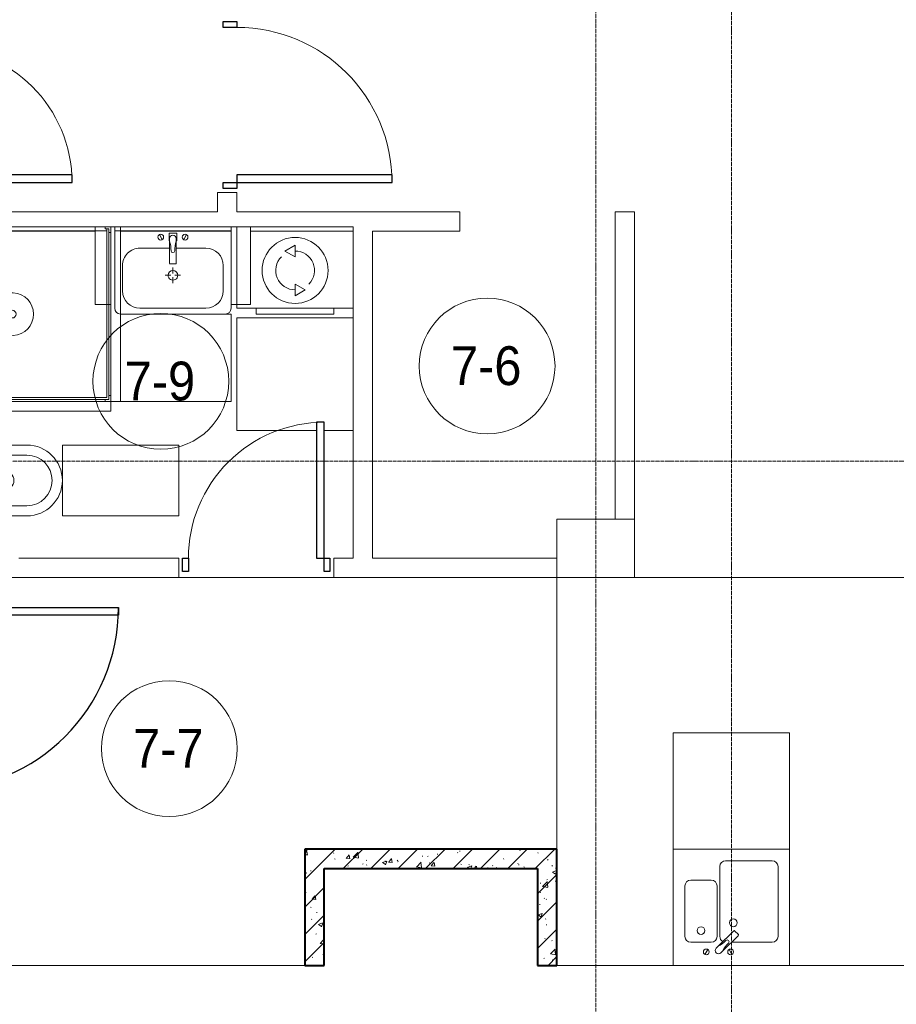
# Model space of a CAD drawing. Header units: millimetres. Extents: x 5617 to 125204, y 7718 to 237738.
# Tile 60 of 71: x 78769 to 83289, y 68000 to 73075. Entities that reach past the tile are written whole.
import ezdxf

# ---------------------------------------------------------------- set-up
doc = ezdxf.new("R2010")
doc.units = ezdxf.units.MM
doc.linetypes.add('ADSK_Линия сетки', pattern=[25, 20, -2.5, 0, -2.5])
doc.linetypes.add('Линия сетки', pattern=[25, 20, -2.5, 0, -2.5])
for name, color, linetype, lineweight in [('Двери', 7, 'Continuous', 18), ('Каркас_Импост', 7, 'Continuous', 30), ('Марки помещений', 7, 'Continuous', 20), ('Мебель', 7, 'Continuous', 18), ('Монтажный зазор', 7, 'Continuous', 30), ('Оси', 7, 'Continuous', 9), ('Панель', 7, 'Continuous', 30), ('Перекрытия', 7, 'Continuous', 18), ('Сантехнические приборы', 7, 'Continuous', 18), ('Стены', 7, 'Continuous', 18), ('Стены разрез', 7, 'Continuous', 40), ('Электрооборудование', 7, 'Continuous', 18)]:
    doc.layers.add(name, color=color, linetype=linetype, lineweight=lineweight)
doc.styles.add('Arial_3', font='arial.ttf', dxfattribs={"width": 0.9, "height": 200})
pattern_1 = [(50, (0, 0), (218.62117, -19.1268), [22.86, -251.46]), (355, (0, 0), (-42.29187, 229.2684), [18.288, -201.168]), (100.451, (18.22, -1.6), (176.33107, 210.13963), [19.428, -213.708]), (46.184, (0, 60.96), (325.29495, -50.45164), [34.29, -377.19]), (96.636, (27.1, 56.76), (284.883, 296.91266), [29.142, -320.562]), (351.184, (0, 60.96), (284.8858, 296.9107), [27.432, -301.752]), (21, (30.48, 45.72), (181.93753, -122.71832), [22.86, -251.46]), (326, (30.48, 45.72), (74.16223, 221.0262), [18.288, -201.168]), (71.451, (45.64, 35.5), (256.10035, 98.30526), [19.428, -213.708]), (37.5, (0, 0), (3.70639, 101.465895), [3.353, -195.377, 3.353, -200.863, -201.93]), (37.5, (0, 0), (3.70639, 101.465895), [-402.946, 3.353, -198.577]), (7.5, (0, 0), (80.18358, 120.21653), [3.353, -113.081, 3.353, -190.805, -76.962]), (7.5, (0, 0), (80.18358, 120.21653), [-310.591, 3.353, -73.609]), (327.5, (-67.97, 0), (162.708646, -6.87497), [3.353, -72.847, 3.353, -234.391, -315.468]), (327.5, (-67.97, 0), (162.708646, -6.87497), [-313.944, 3.353, -312.115]), (317.5, (-98.45, 0), (177.75468, 30.51183), [3.353, -95.707, 3.353, -154.534, -224.028]), (317.5, (-98.45, 0), (177.75468, 30.51183), [-256.946, 3.353, -220.675])]
pattern_2 = [(45, (0, 0), (-70.71068, 70.71068), [])]

# ---------------------------------------------------------------- blocks, each defined once
blk = doc.blocks.new('MR_Зона обслуживания - MR_Зона обслуживания-2637404-МКСС_K3_L26__85_950_')
at = {"layer": 'Мебель', "color": 254, "lineweight": 9, "true_color": 0xcccccc}
for p, q in [((300, 600), (-300, 600)), ((-300, 600), (-300, 0)), ((300, 0), (300, 600)), ((-300, 0), (300, 0))]:
    blk.add_line(p, q, dxfattribs=at)
blk = doc.blocks.new('MR_Зона обслуживания - MR_Зона обслуживания-2637390-МКСС_K3_L26__85_950_')
at = {"layer": 'Мебель', "color": 254, "lineweight": 9, "true_color": 0xcccccc}
for p, q in [((182.5, 0), (-182.5, 0)), ((-182.5, 0), (-182.5, -600)), ((182.5, -600), (182.5, 0)), ((-182.5, -600), (182.5, -600))]:
    blk.add_line(p, q, dxfattribs=at)
blk = doc.blocks.new('MR_Зона обслуживания - MR_Зона обслуживания-V21-МКСС_K3_L26__85_950_')
at = {"layer": 'Мебель', "color": 254, "lineweight": 9, "true_color": 0xcccccc}
for p, q in [((270, 450), (-300, 450)), ((-300, 450), (-300, 0)), ((-300, 0), (270, 0))]:
    blk.add_line(p, q, dxfattribs=at)
blk = doc.blocks.new('MR_Зона обслуживания - MR_Зона обслуживания-V22-МКСС_K3_L26__85_950_')
at = {"layer": 'Мебель', "color": 254, "lineweight": 9, "true_color": 0xcccccc}
for p, q in [((50, 400), (-30, 400)), ((50, 0), (50, 400)), ((-30, 0), (50, 0))]:
    blk.add_line(p, q, dxfattribs=at)
blk = doc.blocks.new('MR_Зона обслуживания - MR_Зона обслуживания-2637422-МКСС_K3_L26__85_950_')
at = {"layer": 'Мебель', "color": 254, "lineweight": 9, "true_color": 0xcccccc}
for p, q in [((50, 400), (-50, 400)), ((-50, 400), (-50, 0)), ((50, 0), (50, 400)), ((-50, 0), (50, 0))]:
    blk.add_line(p, q, dxfattribs=at)
blk = doc.blocks.new('MR_Зона обслуживания - MR_Зона обслуживания-V23-МКСС_K3_L26__85_950_')
at = {"layer": 'Мебель', "color": 254, "lineweight": 9, "true_color": 0xcccccc}
for p, q in [((300, 0), (-300, 0)), ((-300, 0), (-300, -580)), ((300, -580), (300, 0)), ((-300, -580), (110, -580)), ((150, -580), (300, -580))]:
    blk.add_line(p, q, dxfattribs=at)
blk = doc.blocks.new('MR_Зона обслуживания - MR_Зона обслуживания-2637388-МКСС_K3_L26__85_950_')
at = {"layer": 'Мебель', "color": 254, "lineweight": 9, "true_color": 0xcccccc}
for p, q in [((450, 0), (-450, 0)), ((-450, 0), (-450, -50)), ((450, -50), (450, 0)), ((-450, -50), (450, -50))]:
    blk.add_line(p, q, dxfattribs=at)
blk = doc.blocks.new('A_DOR_Door - Вн_3_Одинарная_800x2100-2816299-МКСС_K3_L26__85_950_')
at = {"layer": 'Двери', "color": 254, "lineweight": 30, "true_color": 0xcccccc}
for p, q in [((-380, 20), (-350, 20)), ((-380, -50), (-380, 20)), ((-350, 20), (-350, -50)), ((350, -50), (350, 20)), ((350, 20), (380, 20)), ((380, 20), (380, -50)), ((-350, -50), (-380, -50)), ((-350, -50), (-350, -750)), ((-310, -50), (-350, -50)), ((-350, -50), (-350, -750)), ((-310, -750), (-310, -50)), ((380, -50), (350, -50)), ((-350, -750), (-310, -750))]:
    blk.add_line(p, q, dxfattribs=at)
at = {"layer": 'Двери', "color": 254, "lineweight": 9, "true_color": 0xe5e5e5}
blk.add_arc((-350, -50), 700, 270, 0, dxfattribs=at)
blk = doc.blocks.new('A_DOR_Door - Вн_3_Одинарная_900x2100-2814903-МКСС_K3_L26__85_950_')
at = {"layer": 'Двери', "color": 254, "lineweight": 30, "true_color": 0xcccccc}
for p, q in [((-430, 20), (-400, 20)), ((-430, -50), (-430, 20)), ((-400, 20), (-400, -50)), ((400, -50), (400, 20)), ((400, 20), (430, 20)), ((430, 20), (430, -50)), ((-400, -50), (-430, -50)), ((-400, -50), (-400, -850)), ((-360, -50), (-400, -50)), ((-400, -50), (-400, -850)), ((-360, -850), (-360, -50)), ((430, -50), (400, -50)), ((-400, -850), (-360, -850))]:
    blk.add_line(p, q, dxfattribs=at)
at = {"layer": 'Двери', "color": 254, "lineweight": 9, "true_color": 0xe5e5e5}
blk.add_arc((-400, -50), 800, 270, 0, dxfattribs=at)
blk = doc.blocks.new('101_Дверь_Однопольная - _НЧ_Мет_900х2100_Квартира_Пр-3473496-МКСС_K3_L26__85_950_')
at = {"layer": 'Двери', "color": 7, "lineweight": 30, "true_color": 0xffffff}
for p, q in [((-527.7, 100), (522.3, 100)), ((-527.7, -100), (522.3, -100))]:
    blk.add_line(p, q, dxfattribs=at)
at = {"layer": 'Каркас_Импост', "color": 254, "true_color": 0xcccccc}
for p, q in [((-530, 100), (-470, 100)), ((-530, 10), (-530, 100)), ((-470, 100), (-470, 60)), ((-470, 60), (-460, 60)), ((-460, 60), (-460, 10)), ((460, 60), (470, 60)), ((460, 10), (460, 60)), ((470, 100), (530, 100)), ((470, 60), (470, 100)), ((530, 100), (530, 10)), ((-460, 10), (-530, 10)), ((530, 10), (460, 10))]:
    blk.add_line(p, q, dxfattribs=at)
at = {"layer": 'Монтажный зазор', "color": 254, "true_color": 0xcccccc}
for p, q in [((-550, 100), (-530, 100)), ((-550, 10), (-550, 100)), ((-530, 100), (-530, 10)), ((530, 10), (530, 100)), ((530, 100), (550, 100)), ((550, 100), (550, 10)), ((-530, 10), (-550, 10)), ((550, 10), (530, 10))]:
    blk.add_line(p, q, dxfattribs=at)
at = {"layer": 'Панель', "color": 254, "true_color": 0xcccccc}
for p, q in [((-470, 1040), (-430, 1040)), ((-470, 100), (-470, 1040)), ((-430, 1040), (-430, 100)), ((-430, 100), (-470, 100))]:
    blk.add_line(p, q, dxfattribs=at)
blk.add_arc((-470, 100), 940, 0, 90, dxfattribs=at)
blk = doc.blocks.new('MR_Мойка - Кухонная мойка-2637402-МКСС_K3_L26__85_950_')
at = {"layer": 'Сантехнические приборы', "color": 253, "true_color": 0xaaaaaa}
for p, q in [((-300, -50), (-300, 550)), ((-300, 550), (300, 550)), ((-300, -50), (-300, 550)), ((300, 550), (300, -50)), ((-60, 100), (-60, 460)), ((-30, 490), (210, 490)), ((240, 460), (240, 100)), ((-240, 100), (-240, 360)), ((-210, 390), (-104, 390)), ((-74, 360), (-74, 100)), ((-69.8, 48.2), (11.4, 129.4)), ((35.5, 105.4), (-45.7, 24.2)), ((15.7, 129.4), (35.5, 109.6)), ((-104, 70), (-210, 70)), ((210, 70), (0.1, 70)), ((-136.7, 6.7), (-122.6, 33.3)), ((-79, 39), (-69.8, 48.2)), ((-45.7, 24.2), (-55, 14.9)), ((2.7, 6.7), (-11.4, 33.3)), ((300, -50), (-300, -50))]:
    blk.add_line(p, q, dxfattribs=at)
for centre, radius, start, end in [((-30, 460), 30, 90, 180), ((210, 460), 30, 0, 90), ((-210, 360), 30, 90, 180), ((-104, 360), 30, 0, 90), ((10, 170), 20, 0, 180), ((10, 170), 20, 180, 0), ((-157, 130), 20, 0, 180), ((-157, 130), 20, 180, 0), ((13.5, 127.3), 3, 45, 135), ((13.5, 127.3), 3, 45, 135), ((33.3, 107.5), 3, 315, 45), ((33.3, 107.5), 3, 315, 45), ((-210, 100), 30, 180, 270), ((-104, 100), 30, 270, 0), ((-171.5, 230.2), 208.5, 299.1823, 313.4054), ((-30, 100), 30, 180, 241.4489), ((136.3, -77.5), 208.5, 136.5946, 150.8177), ((-21.7, 72.3), 9.19, 315, 135), ((210, 100), 30, 270, 0), ((-129.7, 20), 15, 0, 180), ((-129.7, 20), 15, 180, 0), ((-67, 26.9), 17, 135, 315), ((-4.3, 20), 15, 0, 180), ((-4.3, 20), 15, 180, 0)]:
    blk.add_arc(centre, radius, start, end, dxfattribs=at)
blk = doc.blocks.new('MR_Унитаз напольный - Санузел с ванной-2507020-МКСС_K3_L26__85_950_')
at = {"layer": 'Сантехнические приборы', "color": 253, "true_color": 0xaaaaaa}
for p, q in [((-182.5, 200), (-182.5, 50)), ((182.5, 200), (-182.5, 200)), ((182.5, 50), (182.5, 200)), ((-182.5, 50), (182.5, 50)), ((182.5, 50), (-182.5, 50)), ((-182.5, 50), (-182.5, 0)), ((-182.5, 0), (182.5, 0)), ((182.5, 0), (182.5, 50)), ((182.5, 0), (-182.5, 0)), ((-182.5, 0), (-182.5, -267.5)), ((-90, -50), (90, -50)), ((182.5, -267.5), (182.5, 0)), ((-130, -267.5), (-130, -90)), ((-50, -150), (-50, -100)), ((50, -100), (50, -150)), ((130, -90), (130, -267.5)), ((-50, -135), (50, -135))]:
    blk.add_line(p, q, dxfattribs=at)
for centre, radius, start, end in [((0, 125), 20, 0, 180), ((0, 125), 20, 180, 0), ((-90, -90), 40, 90, 180), ((90, -90), 40, 360, 90), ((0, -150), 50, 180, 0), ((0, -267.5), 182.5, 180, 360), ((0, -267.5), 130, 180, 0)]:
    blk.add_arc(centre, radius, start, end, dxfattribs=at)
blk = doc.blocks.new('MR_Тумба-Умывальник с зеркалом - Тумба-умывальник_600-2637418-МКСС_K3_L26__85_950_')
at = {"layer": 'Сантехнические приборы', "color": 253, "true_color": 0xaaaaaa}
for p, q in [((-300, 0), (-300, 420)), ((-270, 450), (270, 450)), ((-170, 420), (170, 420)), ((300, 420), (300, 0)), ((-260, 200), (-260, 330)), ((260, 330), (260, 200)), ((0, 290), (0, 260)), ((-10, 250), (-40, 250)), ((0, 210), (0, 240)), ((40, 250), (10, 250)), ((-17, 73.1), (-17, 187.9)), ((-14, 190.9), (14, 190.9)), ((17, 187.9), (17, 73.1)), ((-17, 110), (-170, 110)), ((170, 110), (17, 110)), ((-69.7, 39.8), (-55.6, 66.3)), ((-20, 73.1), (-17, 73.1)), ((-20, 33.1), (-20, 73.1)), ((-17, 60), (-17, 73.1)), ((17, 73.1), (17, 60)), ((17, 73.1), (20, 73.1)), ((20, 73.1), (20, 33.1)), ((69.7, 39.8), (55.6, 66.3)), ((-300, 20), (300, 20)), ((300, 0), (-300, 0)), ((20, 33.1), (-20, 33.1))]:
    blk.add_line(p, q, dxfattribs=at)
for centre, radius, start, end in [((-270, 420), 30, 90, 180), ((-170, 330), 90, 90, 180), ((170, 330), 90, 0, 90), ((270, 420), 30, 0, 90), ((0, 250), 25, 360, 180), ((0, 250), 25, 180, 360), ((-170, 200), 90, 180, 270), ((-14, 187.9), 3, 90, 180), ((-14, 187.9), 3, 105, 165), ((14, 187.9), 3, 0, 90), ((14, 187.9), 3, 15, 75), ((170, 200), 90, 270, 0), ((-217.6, 129.9), 208.5, 344.1823, 358.4054), ((0, 124.1), 9.19, 0, 180), ((217.6, 129.9), 208.5, 181.5946, 195.8177), ((-62.7, 53.1), 15, 0, 180), ((-62.7, 53.1), 15, 180, 0), ((0, 60), 17, 180, 0), ((62.7, 53.1), 15, 0, 180), ((62.7, 53.1), 15, 180, 0)]:
    blk.add_arc(centre, radius, start, end, dxfattribs=at)
blk = doc.blocks.new('MR_Стиральная машина - Стиральная машина_450-2507058-МКСС_K3_L26__85_950_')
at = {"layer": 'Электрооборудование', "color": 253, "true_color": 0xaaaaaa}
for p, q in [((300, 0), (-300, 0)), ((-300, 0), (-300, -420)), ((300, -420), (300, 0)), ((0, -95), (-52, -125)), ((0, -155), (0, -95)), ((-52, -125), (0, -155)), ((0, -295), (0, -355)), ((52, -325), (0, -295)), ((0, -355), (52, -325)), ((-300, -420), (300, -420)), ((-200, -420), (-200, -450)), ((-200, -450), (200, -450)), ((200, -450), (200, -420))]:
    blk.add_line(p, q, dxfattribs=at)
for radius, start, end in [(170, 360, 180), (100, 315, 90), (100, 135, 270), (170, 180, 360)]:
    blk.add_arc((0, -225), radius, start, end, dxfattribs=at)
blk = doc.blocks.new('MR_Душевой поддон - Санузел с душем_900х900-2507036-МКСС_K3_L26__85_950_')
at = {"layer": 'Сантехнические приборы', "color": 253, "true_color": 0xaaaaaa}
for p, q in [((-70, 0), (-100, 0)), ((-100, 0), (-100, -30)), ((-70, -10), (-70, 0)), ((310, 0), (250.2, 0)), ((250.2, 0), (250.2, -20)), ((310, -20), (310, 0)), ((459.8, 0), (400, 0)), ((400, 0), (400, -20)), ((459.8, -20), (459.8, 0)), ((-100, -30), (-100, -870)), ((-100, -30), (-90, -30)), ((-90, -30), (-90, -10)), ((-90, -10), (-70, -10)), ((-80, -10), (-90, -10)), ((-90, -10), (-90, -890)), ((-80, -880), (-80, -10)), ((250.2, -20), (-80, -20)), ((250.2, 0), (-70, 0)), ((250.2, -20), (310, -20)), ((266.7, -42), (253.8, -42)), ((253.8, -42), (253.8, -92.5)), ((296, -20), (264, -20)), ((264, -20), (264, -34)), ((264, -34), (296, -34)), ((293.6, -34), (266.7, -34)), ((266.7, -34), (266.7, -42)), ((338.7, -42), (266.7, -42)), ((266.7, -42), (293.6, -42)), ((293.6, -42), (293.6, -34)), ((296, -34), (296, -20)), ((400, 0), (310, 0)), ((338.7, -20), (310, -20)), ((361.3, -20), (338.7, -20)), ((338.7, -20), (338.7, -375.1)), ((400, -20), (361.3, -20)), ((361.3, -375.1), (361.3, -20)), ((479.1, -42), (361.3, -42)), ((400, -20), (459.8, -20)), ((446, -20), (414, -20)), ((414, -20), (414, -34)), ((414, -34), (446, -34)), ((443.3, -34), (416.4, -34)), ((416.4, -34), (416.4, -42)), ((416.4, -42), (443.3, -42)), ((443.3, -42), (443.3, -34)), ((446, -34), (446, -20)), ((800, 0), (459.8, 0)), ((780, -20), (459.8, -20)), ((479.1, -73.7), (479.1, -42)), ((780, -880), (780, -20)), ((800, -870), (800, 0)), ((298.9, -92.5), (251.9, -92.5)), ((251.9, -92.5), (251.9, -120)), ((253.8, -92.5), (296.6, -92.5)), ((266.7, -73.7), (338.7, -73.7)), ((296.6, -92.5), (296.6, -73.7)), ((298.9, -120), (298.9, -92.5)), ((361.3, -73.7), (428.7, -73.7)), ((455.7, -73.7), (479.1, -73.7)), ((251.9, -120), (298.9, -120)), ((298.9, -120), (251.9, -120)), ((251.9, -120), (251.9, -129.1)), ((251.9, -129.1), (298.9, -129.1)), ((298.9, -129.1), (298.9, -120)), ((-100, -870), (-100, -900)), ((-90, -870), (-100, -870)), ((-100, -900), (-70, -900)), ((-90, -890), (-90, -870)), ((-70, -890), (-90, -890)), ((-90, -890), (790, -890)), ((790, -880), (-80, -880)), ((-70, -900), (-70, -890)), ((-70, -900), (770, -900)), ((790, -890), (770, -890)), ((770, -890), (770, -900)), ((770, -900), (800, -900)), ((800, -870), (790, -870)), ((790, -870), (790, -890)), ((790, -890), (790, -880)), ((800, -900), (800, -870))]:
    blk.add_line(p, q, dxfattribs=at)
for centre, radius, start, end in [((350, -56.1), 15.5, 137.0093, 222.9907), ((350, -56.1), 15.5, 317.0093, 42.9907), ((442.2, -67.2), 15, 334.0483, 205.9517), ((442.2, -67.2), 15, 0, 180), ((442.2, -67.2), 15, 180, 360), ((450, -155.2), 20.9, 0, 180), ((450, -155.2), 20.9, 180, 0), ((350, -391.5), 110, 95.916, 84.084), ((350, -391.5), 20, 0, 180), ((350, -391.5), 20, 180, 360), ((350, -391.5), 20, 55.4667, 124.5333)]:
    blk.add_arc(centre, radius, start, end, dxfattribs=at)
blk = doc.blocks.new('135_SLK_K3_AR_rvt-1-МКСС_K3_L26__85_950_')
at = {"layer": 'Стены разрез', "lineweight": 9, "true_color": 0xcccccc}
h = blk.add_hatch(dxfattribs=at)
h.set_pattern_fill('FP_1', color=254, style=0, pattern_type=2)
h.set_pattern_definition(pattern_1)
h.paths.add_polyline_path([(118450, 68700), (118550, 68700), (118550, 68800), (117250, 68800), (117250, 68700), (117642.6, 68700)])
h = blk.add_hatch(dxfattribs=at)
h.set_pattern_fill('FP_2', color=254, style=0, pattern_type=2)
h.set_pattern_definition(pattern_2)
h.paths.add_polyline_path([(118450, 68700), (118550, 68700), (118550, 68800), (117250, 68800), (117250, 68700), (117642.6, 68700)])
h = blk.add_hatch(dxfattribs=at)
h.set_pattern_fill('FP_1', color=254, style=0, pattern_type=2)
h.set_pattern_definition(pattern_1)
h.paths.add_polyline_path([(117250, 68200), (117350, 68200), (117350, 68700), (117250, 68700), (117250, 68464.2)])
h = blk.add_hatch(dxfattribs=at)
h.set_pattern_fill('FP_2', color=254, style=0, pattern_type=2)
h.set_pattern_definition(pattern_2)
h.paths.add_polyline_path([(117250, 68200), (117350, 68200), (117350, 68700), (117250, 68700), (117250, 68464.2)])
h = blk.add_hatch(dxfattribs=at)
h.set_pattern_fill('FP_1', color=254, style=0, pattern_type=2)
h.set_pattern_definition(pattern_1)
h.paths.add_polyline_path([(118550, 68200), (118550, 68700), (118450, 68700), (118450, 68200)])
h = blk.add_hatch(dxfattribs=at)
h.set_pattern_fill('FP_2', color=254, style=0, pattern_type=2)
h.set_pattern_definition(pattern_2)
h.paths.add_polyline_path([(118550, 68200), (118550, 68700), (118450, 68700), (118450, 68200)])
at = {"layer": 'Перекрытия', "color": 254, "true_color": 0xcccccc}
for p, q in [((118550, 70300), (118550, 70500)), ((118550, 70500), (118850, 70500)), ((118950, 70500), (118950, 70200)), ((117400, 70200), (116600, 70200)), ((116600, 70200), (117400, 70200)), ((118950, 70200), (118550, 70200)), ((115350, 68200), (117250, 68200)), ((118550, 68200), (124050, 68200))]:
    blk.add_line(p, q, dxfattribs=at)
at = {"layer": 'Стены', "color": 254, "true_color": 0xcccccc}
for p, q in [((116800, 72085), (116800, 72185)), ((116900, 72185), (116800, 72185)), ((116900, 72185), (116900, 72085)), ((115350, 72085), (116800, 72085)), ((116900, 72085), (117500, 72085)), ((117500, 72085), (118050, 72085)), ((118050, 71985), (118050, 72085)), ((118850, 72085), (118950, 72085)), ((118850, 72085), (118850, 71985)), ((118950, 71985), (118950, 72085)), ((116170, 71985), (115350, 71985)), ((116870, 71985), (116300, 71985)), ((117500, 71985), (116970, 71985)), ((117500, 71537.5), (117500, 71985)), ((117600, 71985), (117600, 70300)), ((118050, 71985), (117600, 71985)), ((118850, 70500), (118850, 71985)), ((118950, 71985), (118950, 70500)), ((117500, 70300), (117500, 70957.5)), ((118950, 70500), (118850, 70500)), ((115775, 70300), (116600, 70300)), ((116600, 70200), (116600, 70300)), ((117400, 70300), (117500, 70300)), ((117400, 70300), (117400, 70200)), ((117600, 70300), (118549.6, 70300)), ((118549.6, 70200), (118549.6, 70300)), ((116600, 70200), (115350, 70200)), ((117600, 70200), (117400, 70200)), ((118549.6, 70200), (117600, 70200)), ((118549.6, 68800), (118549.6, 70200.4)), ((118550.4, 70200.4), (118549.6, 70200.4)), ((118549.6, 70200.4), (118550.4, 70200.4)), ((118549.6, 70200.4), (118549.6, 70200)), ((118550.4, 70200), (118549.6, 70200)), ((118550.4, 70200), (118550.4, 70200.4)), ((118950, 70200.4), (118550.4, 70200.4)), ((118550.4, 70200.4), (124450, 70200.4)), ((118550.4, 70200), (118550.4, 70200.4)), ((118550.4, 70199.6), (118550.4, 68800)), ((124450, 70199.6), (118550.4, 70199.6))]:
    blk.add_line(p, q, dxfattribs=at)
at = {"layer": 'Стены разрез', "color": 254, "true_color": 0xcccccc}
for p, q in [((118550, 68800), (117250, 68800)), ((117250, 68800), (117250, 68700)), ((118550, 68700), (118550, 68800)), ((117250, 68700), (117250, 68200)), ((117350, 68700), (118450, 68700)), ((117350, 68200), (117350, 68700)), ((118450, 68700), (118450, 68200)), ((118550, 68200), (118550, 68700)), ((117250, 68200), (117350, 68200)), ((118450, 68200), (118550, 68200))]:
    blk.add_line(p, q, dxfattribs=at)
at = {"layer": 'Двери', "color": 254, "lineweight": 18, "true_color": 0xe5e5e5}
for name, p, rotation in [('A_DOR_Door - Вн_3_Одинарная_900x2100-2814903-МКСС_K3_L26__85_950_', (116850, 72635), 90.00000000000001), ('A_DOR_Door - Вн_3_Одинарная_800x2100-2816299-МКСС_K3_L26__85_950_', (115300, 72585), 90.00000000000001), ('A_DOR_Door - Вн_3_Одинарная_800x2100-2816299-МКСС_K3_L26__85_950_', (117000, 70250), 180), ('101_Дверь_Однопольная - _НЧ_Мет_900х2100_Квартира_Пр-3473496-МКСС_K3_L26__85_950_', (115249.6, 69575), 270)]:
    blk.add_blockref(name, p, dxfattribs=dict(at, rotation=rotation))
at = {"layer": 'Мебель', "color": 254, "lineweight": 18, "true_color": 0xe5e5e5}
for name, p, rotation in [('MR_Зона обслуживания - MR_Зона обслуживания-V22-МКСС_K3_L26__85_950_', (116220, 72007.5), 180), ('MR_Зона обслуживания - MR_Зона обслуживания-2637388-МКСС_K3_L26__85_950_', (116250, 71557.5), 89.99999999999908), ('MR_Зона обслуживания - MR_Зона обслуживания-2637422-МКСС_K3_L26__85_950_', (116920, 72007.5), 180), ('MR_Зона обслуживания - MR_Зона обслуживания-V21-МКСС_K3_L26__85_950_', (116570, 71557.5), 180), ('MR_Зона обслуживания - MR_Зона обслуживания-2637390-МКСС_K3_L26__85_950_', (116000, 70700), 90.0000000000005)]:
    blk.add_blockref(name, p, dxfattribs=dict(at, rotation=rotation))
for name, p in [('MR_Зона обслуживания - MR_Зона обслуживания-V23-МКСС_K3_L26__85_950_', (117200, 71537.5)), ('MR_Зона обслуживания - MR_Зона обслуживания-2637388-МКСС_K3_L26__85_950_', (115800, 71107.5)), ('MR_Зона обслуживания - MR_Зона обслуживания-2637404-МКСС_K3_L26__85_950_', (119450, 68800))]:
    blk.add_blockref(name, p, dxfattribs=at)
at = {"layer": 'Сантехнические приборы', "color": 253, "lineweight": 18, "true_color": 0xaaaaaa}
for name, p, rotation in [('MR_Душевой поддон - Санузел с душем_900х900-2507036-МКСС_K3_L26__85_950_', (115350, 71207.5), 89.99999999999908), ('MR_Тумба-Умывальник с зеркалом - Тумба-умывальник_600-2637418-МКСС_K3_L26__85_950_', (116570, 72007.5), 180), ('MR_Унитаз напольный - Санузел с ванной-2507020-МКСС_K3_L26__85_950_', (115550, 70700), 90.0000000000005)]:
    blk.add_blockref(name, p, dxfattribs=dict(at, rotation=rotation))
blk.add_blockref('MR_Мойка - Кухонная мойка-2637402-МКСС_K3_L26__85_950_', (119450, 68250), dxfattribs=at)
at = {"layer": 'Электрооборудование', "color": 253, "lineweight": 18, "true_color": 0xaaaaaa}
blk.add_blockref('MR_Стиральная машина - Стиральная машина_450-2507058-МКСС_K3_L26__85_950_', (117200, 72007.5), dxfattribs=at)
blk = doc.blocks.new('050_Марка_Помещение - Номер-620969-МКСС_K3_L26__85_950_')
at = {"layer": 'Марки помещений'}
blk.add_circle((0, 0), 3.5, dxfattribs=at)

msp = doc.modelspace()

# ---------------------------------------------------------------- linework, layer by layer
at = {"layer": 'Оси', "linetype": 'Линия сетки'}
for p, q in [((81739.2, 55989.9), (81739.2, 77400)), ((82439.2, 57259.9), (82439.2, 77400))]:
    msp.add_line(p, q, dxfattribs=at)
at = {"layer": 'Оси', "linetype": 'ADSK_Линия сетки'}
msp.add_line((87439.2, 70800), (26968.8, 70800), dxfattribs=at)

# ---------------------------------------------------------------- block references
at = {"lineweight": 5}
msp.add_blockref('135_SLK_K3_AR_rvt-1-МКСС_K3_L26__85_950_', (-37010.8, 0), dxfattribs=at)
at = {"layer": 'Марки помещений', "xscale": 99.99999999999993, "yscale": 99.99999999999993, "zscale": 99.99999999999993}
for p in [(81179.4, 71290), (79497, 71211), (79540.2, 69317.8)]:
    msp.add_blockref('050_Марка_Помещение - Номер-620969-МКСС_K3_L26__85_950_', p, dxfattribs=at)

# ---------------------------------------------------------------- texts
at = {"layer": 'Марки помещений', "lineweight": 9, "char_height": 200, "width": 447.342, "attachment_point": 1, "style": 'Arial_3'}
for s, insert in [('7-6', (80992.9, 71391.7)), ('7-9', (79310.5, 71312.7)), ('7-7', (79353.7, 69419.5))]:
    msp.add_mtext(s, dxfattribs=dict(at, insert=insert))

doc.saveas('drawing.dxf')
